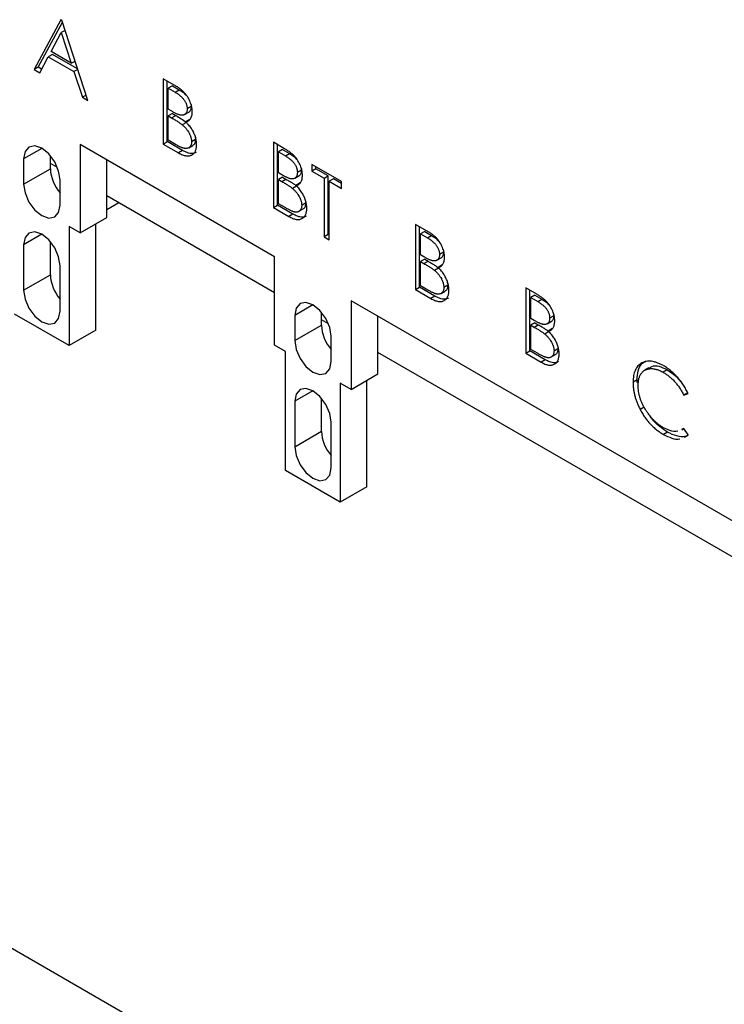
# Model space of a CAD drawing. Header units: inches. Extents: x 0.7 to 32.2, y 0.7 to 24.8.
# Tile 12 of 16: x 24.7 to 25.8, y 18.8 to 20.3. Entities that reach past the tile are written whole.
import ezdxf

# ---------------------------------------------------------------- set-up
doc = ezdxf.new("R2010")
doc.units = ezdxf.units.IN
doc.header["$LTSCALE"] = 3
doc.header["$MEASUREMENT"] = 0

msp = doc.modelspace()

# ---------------------------------------------------------------- linework, layer by layer
for p, q in [((24.7362, 20.3112), (24.6943, 20.2334)), ((24.7007, 20.2371), (24.7385, 20.3072)), ((24.7374, 20.3106), (24.7362, 20.3112)), ((24.7782, 20.185), (24.7374, 20.3106)), ((24.7207, 20.2613), (24.7367, 20.2911)), ((24.7426, 20.2945), (24.7367, 20.2911)), ((24.7367, 20.2911), (24.7523, 20.2431)), ((24.7228, 20.257), (24.7164, 20.2533)), ((24.7523, 20.2431), (24.7207, 20.2613)), ((24.7621, 20.2343), (24.7228, 20.257)), ((24.703, 20.2284), (24.7164, 20.2533)), ((24.7164, 20.2533), (24.7565, 20.2302)), ((24.7523, 20.2431), (24.7582, 20.2465)), ((24.7007, 20.2371), (24.6943, 20.2334)), ((24.6943, 20.2334), (24.703, 20.2284)), ((24.706, 20.234), (24.7007, 20.2371)), ((24.7624, 20.2336), (24.7565, 20.2302)), ((24.7565, 20.2302), (24.7696, 20.1899)), ((24.896, 20.219), (24.896, 20.1169)), ((24.9133, 20.209), (24.896, 20.219)), ((24.9024, 20.1206), (24.9024, 20.2153)), ((24.7755, 20.1934), (24.7696, 20.1899)), ((24.9104, 20.2076), (24.904, 20.204)), ((24.904, 20.204), (24.9147, 20.1977)), ((24.904, 20.1712), (24.904, 20.204)), ((24.9104, 20.2076), (24.9211, 20.2014)), ((24.9147, 20.1977), (24.9211, 20.2014)), ((24.7696, 20.1899), (24.7782, 20.185)), ((24.9093, 20.1682), (24.904, 20.1712)), ((24.9104, 20.1645), (24.904, 20.1608)), ((24.9104, 20.1645), (24.9156, 20.1614)), ((24.9295, 20.163), (24.9359, 20.1666)), ((24.9398, 20.1756), (24.9334, 20.1719)), ((24.904, 20.1608), (24.9092, 20.1577)), ((24.904, 20.1228), (24.904, 20.1608)), ((24.9092, 20.1577), (24.9156, 20.1614)), ((24.9322, 20.1507), (24.9258, 20.147)), ((24.9375, 20.1554), (24.9311, 20.1517)), ((24.896, 20.1169), (24.9024, 20.1206)), ((24.896, 20.1169), (24.9199, 20.1031)), ((24.9263, 20.1068), (24.9024, 20.1206)), ((24.9153, 20.1163), (24.904, 20.1228)), ((24.9466, 20.1241), (24.9402, 20.1204)), ((24.9463, 20.1277), (24.9466, 20.1241)), ((25.0683, 20.1196), (25.0683, 20.0175)), ((25.0855, 20.1096), (25.0683, 20.1196)), ((24.7063, 20.1101), (24.6778, 20.0937)), ((25.0701, 19.9407), (24.7661, 20.1162)), ((24.7661, 20.1162), (24.7661, 19.978)), ((24.9263, 20.1068), (24.9199, 20.1031)), ((24.936, 20.1111), (24.9424, 20.1148)), ((25.0747, 20.0212), (25.0747, 20.1159)), ((25.0826, 20.1082), (25.0762, 20.1045)), ((25.0762, 20.1045), (25.087, 20.0983)), ((25.0762, 20.0718), (25.0762, 20.1045)), ((25.0826, 20.1082), (25.0934, 20.102)), ((25.087, 20.0983), (25.0934, 20.102)), ((24.6778, 20.0937), (24.6778, 20.0542)), ((24.7196, 20.0783), (24.7196, 20.0986)), ((24.7306, 20.0803), (24.7196, 20.0867)), ((24.8079, 20.0021), (24.8079, 20.0921)), ((24.6778, 20.0542), (24.7196, 20.0783)), ((25.0815, 20.0687), (25.0762, 20.0718)), ((25.1121, 20.0762), (25.1057, 20.0725)), ((25.1748, 20.0581), (25.1283, 20.0849)), ((25.1283, 20.0849), (25.1283, 20.0744)), ((25.1347, 20.0781), (25.1283, 20.0744)), ((25.1283, 20.0744), (25.1476, 20.0633)), ((25.1347, 20.0781), (25.1347, 20.0812)), ((25.154, 20.067), (25.1347, 20.0781)), ((24.7347, 20.0213), (24.7347, 20.0609)), ((25.0826, 20.065), (25.0762, 20.0613)), ((25.0762, 20.0613), (25.0815, 20.0583)), ((25.0762, 20.0234), (25.0762, 20.0613)), ((25.0815, 20.0583), (25.0879, 20.062)), ((25.0826, 20.065), (25.0879, 20.062)), ((25.1017, 20.0635), (25.1081, 20.0672)), ((25.1098, 20.056), (25.1034, 20.0523)), ((25.1476, 20.0633), (25.154, 20.067)), ((25.1476, 20.0633), (25.1476, 19.9717)), ((25.154, 19.9754), (25.154, 20.067)), ((25.1619, 20.0624), (25.1555, 20.0587)), ((25.1555, 19.9671), (25.1555, 20.0587)), ((25.1555, 20.0587), (25.1748, 20.0476)), ((25.1748, 20.055), (25.1619, 20.0624)), ((25.1748, 20.0476), (25.1748, 20.0581)), ((25.1044, 20.0512), (25.098, 20.0475)), ((25.0701, 19.8843), (24.8079, 20.0357)), ((24.8267, 20.0248), (24.8079, 20.014)), ((25.1189, 20.0247), (25.1125, 20.021)), ((25.1185, 20.0282), (25.1189, 20.0247)), ((25.0683, 20.0175), (25.0747, 20.0212)), ((25.0683, 20.0175), (25.0922, 20.0037)), ((25.0986, 20.0074), (25.0747, 20.0212)), ((25.0875, 20.0169), (25.0762, 20.0234)), ((25.1082, 20.0117), (25.1146, 20.0154)), ((24.7661, 19.978), (24.8079, 20.0021)), ((25.0986, 20.0074), (25.0922, 20.0037)), ((24.7661, 19.978), (24.749, 19.9879)), ((24.749, 19.9879), (24.749, 19.8017)), ((24.7908, 19.8258), (24.7908, 19.9922)), ((25.2904, 19.9913), (25.2904, 19.8893)), ((25.3076, 19.9814), (25.2904, 19.9913)), ((25.2968, 19.893), (25.2968, 19.9877)), ((25.3047, 19.98), (25.2983, 19.9763)), ((25.3047, 19.98), (25.3155, 19.9738)), ((24.7063, 19.9758), (24.6778, 19.9593)), ((24.7196, 19.9124), (24.7196, 19.9643)), ((24.7203, 19.9634), (24.7196, 19.963)), ((25.154, 19.9754), (25.1476, 19.9717)), ((25.1476, 19.9717), (25.1555, 19.9671)), ((25.1555, 19.9745), (25.154, 19.9754)), ((25.2983, 19.9763), (25.3091, 19.9701)), ((25.2983, 19.9436), (25.2983, 19.9763)), ((25.3091, 19.9701), (25.3155, 19.9738)), ((24.6778, 19.9593), (24.6778, 19.8883)), ((25.3342, 19.948), (25.3278, 19.9443)), ((25.0701, 19.8025), (25.0701, 19.9407)), ((25.3036, 19.9405), (25.2983, 19.9436)), ((25.3047, 19.9368), (25.2983, 19.9331)), ((25.2983, 19.9331), (25.3036, 19.9301)), ((25.2983, 19.8952), (25.2983, 19.9331)), ((25.3036, 19.9301), (25.31, 19.9338)), ((25.3047, 19.9368), (25.31, 19.9338)), ((25.3238, 19.9353), (25.3302, 19.939)), ((24.7347, 19.8554), (24.7347, 19.9265)), ((25.3265, 19.923), (25.3201, 19.9193)), ((25.3319, 19.9278), (25.3255, 19.9241)), ((24.6778, 19.8883), (24.7196, 19.9124)), ((25.2904, 19.8893), (25.2968, 19.893)), ((25.2904, 19.8893), (25.3143, 19.8755)), ((25.3207, 19.8792), (25.2968, 19.893)), ((25.3096, 19.8886), (25.2983, 19.8952)), ((25.3303, 19.8834), (25.3367, 19.8871)), ((25.341, 19.8964), (25.3346, 19.8927)), ((25.3407, 19.9), (25.341, 19.8964)), ((25.4626, 19.8919), (25.4626, 19.7898)), ((25.4799, 19.882), (25.4626, 19.8919)), ((25.469, 19.7935), (25.469, 19.8882)), ((25.9215, 19.4492), (25.1898, 19.8716)), ((25.1898, 19.8716), (25.1898, 19.7334)), ((25.3207, 19.8792), (25.3143, 19.8755)), ((25.477, 19.8806), (25.4706, 19.8769)), ((25.4706, 19.8769), (25.4813, 19.8707)), ((25.4706, 19.8442), (25.4706, 19.8769)), ((25.477, 19.8806), (25.4877, 19.8743)), ((25.4813, 19.8707), (25.4877, 19.8743)), ((25.13, 19.8655), (25.1015, 19.8491)), ((24.749, 19.8017), (24.6635, 19.851)), ((25.1015, 19.8491), (25.1015, 19.8096)), ((25.1433, 19.8337), (25.1433, 19.854)), ((25.1543, 19.8357), (25.1433, 19.8421)), ((25.2316, 19.7575), (25.2316, 19.8475)), ((25.4759, 19.8411), (25.4706, 19.8442)), ((25.4961, 19.8359), (25.5025, 19.8396)), ((25.5064, 19.8485), (25.5, 19.8448)), ((24.7908, 19.8258), (24.749, 19.8017)), ((25.1015, 19.8096), (25.1433, 19.8337)), ((25.477, 19.8374), (25.4706, 19.8337)), ((25.4706, 19.8337), (25.4758, 19.8306)), ((25.4706, 19.7957), (25.4706, 19.8337)), ((25.4758, 19.8306), (25.4822, 19.8343)), ((25.477, 19.8374), (25.4822, 19.8343)), ((25.5041, 19.8283), (25.4977, 19.8246)), ((25.1584, 19.7767), (25.1584, 19.8163)), ((25.4988, 19.8236), (25.4923, 19.8199)), ((25.0872, 19.7926), (25.0701, 19.8025)), ((25.4626, 19.7898), (25.469, 19.7935)), ((25.4929, 19.7797), (25.469, 19.7935)), ((25.4818, 19.7892), (25.4706, 19.7957)), ((25.5132, 19.797), (25.5068, 19.7933)), ((25.5129, 19.8006), (25.5132, 19.797)), ((25.0872, 19.6064), (25.0872, 19.7926)), ((26.8682, 18.8463), (25.2316, 19.7911)), ((25.4626, 19.7898), (25.4865, 19.776)), ((25.4929, 19.7797), (25.4865, 19.776)), ((25.5026, 19.784), (25.509, 19.7877)), ((25.655, 19.767), (25.6486, 19.7633)), ((25.6838, 19.7638), (25.6774, 19.7601)), ((25.1898, 19.7334), (25.2316, 19.7575)), ((25.2145, 19.5812), (25.2145, 19.7476)), ((25.6367, 19.7484), (25.6303, 19.7447)), ((25.6369, 19.7443), (25.6367, 19.7484)), ((25.1898, 19.7334), (25.1727, 19.7433)), ((25.1727, 19.7433), (25.1727, 19.5571)), ((25.13, 19.7312), (25.1015, 19.7147)), ((25.1433, 19.6678), (25.1433, 19.7197)), ((25.7159, 19.7282), (25.7095, 19.7245)), ((25.7095, 19.7245), (25.7165, 19.7267)), ((25.1015, 19.7147), (25.1015, 19.6437)), ((25.6479, 19.7055), (25.6415, 19.7018)), ((25.1584, 19.6108), (25.1584, 19.6819)), ((25.7095, 19.6722), (25.7062, 19.6707)), ((25.7065, 19.6702), (25.7096, 19.672)), ((25.7165, 19.6621), (25.7095, 19.6722)), ((25.1015, 19.6437), (25.1433, 19.6678)), ((25.6844, 19.6666), (25.678, 19.6629)), ((25.1727, 19.5571), (25.0872, 19.6064)), ((25.2145, 19.5812), (25.1727, 19.5571)), ((23.7341, 19.3941), (29.7523, 15.9199))]:
    msp.add_line(p, q)
at = {"flags": 128}
for points in [[(24.7347, 20.0609), (24.7325, 20.0747), (24.7264, 20.0889), (24.7171, 20.1014), (24.7063, 20.1102), (24.6954, 20.1139), (24.6861, 20.1121), (24.68, 20.105), (24.6778, 20.0937)], [(24.6778, 20.0542), (24.68, 20.0404), (24.6861, 20.0262), (24.6954, 20.0137), (24.7063, 20.0049), (24.7171, 20.0011), (24.7264, 20.0029), (24.7325, 20.01), (24.7347, 20.0213)], [(24.7347, 19.9265), (24.7325, 19.9403), (24.7264, 19.9545), (24.7171, 19.967), (24.7063, 19.9758), (24.6954, 19.9795), (24.6861, 19.9778), (24.68, 19.9707), (24.6778, 19.9593)], [(24.6778, 19.8883), (24.68, 19.8745), (24.6861, 19.8602), (24.6954, 19.8478), (24.7063, 19.839), (24.7171, 19.8352), (24.7264, 19.837), (24.7325, 19.8441), (24.7347, 19.8554)], [(25.1584, 19.8163), (25.1563, 19.8301), (25.1501, 19.8443), (25.1409, 19.8568), (25.13, 19.8655), (25.1191, 19.8693), (25.1099, 19.8675), (25.1037, 19.8604), (25.1015, 19.8491)], [(25.1015, 19.8096), (25.1037, 19.7958), (25.1099, 19.7816), (25.1191, 19.7691), (25.13, 19.7603), (25.1409, 19.7565), (25.1501, 19.7583), (25.1563, 19.7654), (25.1584, 19.7767)], [(25.1584, 19.6819), (25.1563, 19.6957), (25.1501, 19.7099), (25.1409, 19.7224), (25.13, 19.7312), (25.1191, 19.7349), (25.1099, 19.7332), (25.1037, 19.7261), (25.1015, 19.7147)], [(25.1015, 19.6437), (25.1037, 19.6299), (25.1099, 19.6156), (25.1191, 19.6032), (25.13, 19.5944), (25.1409, 19.5906), (25.1501, 19.5924), (25.1563, 19.5995), (25.1584, 19.6108)]]:
    msp.add_lwpolyline(points, dxfattribs=at)
for centre in [(24.7821, 20.0814), (24.7821, 19.9155), (25.2058, 19.8368), (25.2058, 19.6709)]:
    msp.add_arc(centre, 0.0626, 182.8809, 220.7973)
for points, knots in [([(24.9414, 20.1675), (24.9413, 20.1688), (24.9413, 20.1712), (24.9406, 20.175), (24.9396, 20.1789), (24.9382, 20.1828), (24.9364, 20.1867), (24.9344, 20.1903), (24.9319, 20.1938), (24.9297, 20.1964), (24.9278, 20.1985), (24.9261, 20.2), (24.9244, 20.2015), (24.9224, 20.203), (24.9204, 20.2046), (24.9181, 20.2061), (24.9158, 20.2076), (24.9141, 20.2086), (24.9133, 20.209)], [0, 0, 0, 0, 0.077182, 0.152719, 0.226646, 0.301825, 0.376416, 0.449465, 0.522032, 0.596644, 0.635901, 0.678121, 0.723132, 0.771635, 0.82332, 0.878677, 0.937406, 1, 1, 1, 1]), ([(24.9147, 20.1977), (24.9155, 20.1973), (24.917, 20.1964), (24.9192, 20.1949), (24.9212, 20.1934), (24.9231, 20.1919), (24.9248, 20.1904), (24.9264, 20.1888), (24.9277, 20.1872), (24.9289, 20.1856), (24.93, 20.1839), (24.9309, 20.1822), (24.9317, 20.1805), (24.9323, 20.1788), (24.9328, 20.1771), (24.9332, 20.1754), (24.9334, 20.1736), (24.9334, 20.1725), (24.9334, 20.1719)], [0, 0, 0, 0, 0.09126, 0.176546, 0.255515, 0.32897, 0.397569, 0.460759, 0.520282, 0.5766, 0.630098, 0.682521, 0.733159, 0.78413, 0.835598, 0.888182, 0.942997, 1, 1, 1, 1]), ([(24.9211, 20.2014), (24.9233, 20.2002), (24.9272, 20.1979), (24.9308, 20.1943), (24.9324, 20.1927)], [0, 0, 0, 0, 0.558244, 1, 1, 1, 1]), ([(24.9395, 20.1787), (24.9396, 20.1782), (24.9398, 20.1772), (24.9398, 20.1762), (24.9398, 20.1756)], [0, 0, 0, 0, 0.4201972, 1, 1, 1, 1]), ([(24.9334, 20.1719), (24.9334, 20.1711), (24.9333, 20.1694), (24.9328, 20.1673), (24.932, 20.1654), (24.9308, 20.1639), (24.9293, 20.1628), (24.9276, 20.162), (24.9257, 20.1617), (24.9239, 20.1618), (24.9223, 20.1621), (24.9209, 20.1626), (24.9193, 20.1631), (24.9176, 20.1638), (24.9158, 20.1647), (24.9138, 20.1657), (24.9116, 20.1669), (24.9101, 20.1677), (24.9093, 20.1682)], [0, 0, 0, 0, 0.068636, 0.135185, 0.202717, 0.27157, 0.341133, 0.410222, 0.481168, 0.55446, 0.594294, 0.638261, 0.68681, 0.7394, 0.797711, 0.8603, 0.927699, 1, 1, 1, 1]), ([(24.9311, 20.1517), (24.9319, 20.1519), (24.9335, 20.1522), (24.9356, 20.1531), (24.9373, 20.1546), (24.9388, 20.1564), (24.9399, 20.1587), (24.9408, 20.1613), (24.9413, 20.1642), (24.9413, 20.1664), (24.9414, 20.1675)], [0, 0, 0, 0, 0.128234, 0.252451, 0.374261, 0.496377, 0.619448, 0.743419, 0.869431, 1, 1, 1, 1]), ([(24.9398, 20.1756), (24.9396, 20.1737), (24.9392, 20.17), (24.9373, 20.1672), (24.9359, 20.1667), (24.9358, 20.1667)], [0, 0, 0, 0, 0.493269, 0.978494, 1, 1, 1, 1]), ([(24.9092, 20.1577), (24.9102, 20.1572), (24.912, 20.1561), (24.9146, 20.1545), (24.917, 20.1531), (24.9192, 20.1517), (24.9211, 20.1504), (24.9229, 20.1492), (24.9244, 20.1481), (24.9253, 20.1473), (24.9258, 20.147)], [0, 0, 0, 0, 0.170715, 0.328655, 0.473823, 0.605269, 0.722943, 0.828047, 0.920694, 1, 1, 1, 1]), ([(24.9156, 20.1614), (24.9184, 20.1598), (24.9212, 20.1582), (24.9267, 20.1547), (24.9294, 20.1529), (24.9322, 20.1507)], [0, 0, 0, 0, 0.5, 0.5, 1, 1, 1, 1]), ([(24.9482, 20.1158), (24.9481, 20.1168), (24.9481, 20.1188), (24.9477, 20.1218), (24.9471, 20.1249), (24.9463, 20.128), (24.9452, 20.131), (24.944, 20.134), (24.9426, 20.137), (24.9409, 20.1399), (24.939, 20.1428), (24.9367, 20.1457), (24.9341, 20.1487), (24.9321, 20.1507), (24.9311, 20.1517)], [0, 0, 0, 0, 0.083354, 0.165113, 0.244471, 0.323858, 0.401709, 0.478603, 0.553616, 0.629777, 0.7097, 0.797086, 0.893943, 1, 1, 1, 1]), ([(24.9258, 20.147), (24.9268, 20.146), (24.9289, 20.1442), (24.9318, 20.141), (24.9343, 20.1377), (24.9361, 20.1347), (24.9373, 20.1324), (24.9381, 20.1306), (24.9387, 20.1288), (24.9393, 20.1271), (24.9397, 20.1254), (24.94, 20.1237), (24.9402, 20.122), (24.9402, 20.1209), (24.9402, 20.1204)], [0, 0, 0, 0, 0.143309, 0.277421, 0.405171, 0.529268, 0.589902, 0.649129, 0.707867, 0.764857, 0.822497, 0.880398, 0.939713, 1, 1, 1, 1]), ([(24.9402, 20.1204), (24.9402, 20.1195), (24.9401, 20.1179), (24.9396, 20.1157), (24.9387, 20.1138), (24.9374, 20.1122), (24.9359, 20.111), (24.9341, 20.1102), (24.9321, 20.1098), (24.9303, 20.1099), (24.9286, 20.1102), (24.9272, 20.1106), (24.9256, 20.1111), (24.9239, 20.1118), (24.922, 20.1127), (24.9199, 20.1137), (24.9176, 20.115), (24.9161, 20.1158), (24.9153, 20.1163)], [0, 0, 0, 0, 0.066884, 0.133364, 0.200692, 0.271031, 0.342035, 0.412126, 0.483159, 0.556302, 0.59546, 0.639227, 0.687794, 0.740178, 0.798205, 0.860261, 0.927498, 1, 1, 1, 1]), ([(24.9466, 20.1241), (24.9464, 20.122), (24.9458, 20.1181), (24.9439, 20.1153), (24.9424, 20.1149), (24.9423, 20.1148)], [0, 0, 0, 0, 0.514427, 0.979821, 1, 1, 1, 1]), ([(24.9199, 20.1031), (24.921, 20.1025), (24.923, 20.1014), (24.926, 20.1001), (24.9289, 20.0991), (24.9315, 20.0985), (24.934, 20.0982), (24.9364, 20.0983), (24.9385, 20.0988), (24.9405, 20.0996), (24.9423, 20.1008), (24.9439, 20.1021), (24.9452, 20.1038), (24.9463, 20.1057), (24.9471, 20.1078), (24.9477, 20.1102), (24.9481, 20.1129), (24.9481, 20.1148), (24.9482, 20.1158)], [0, 0, 0, 0, 0.074522, 0.145314, 0.213177, 0.278705, 0.342112, 0.404261, 0.466239, 0.52828, 0.589543, 0.648814, 0.707317, 0.764765, 0.82182, 0.879665, 0.93884, 1, 1, 1, 1]), ([(24.9474, 20.1038), (24.9454, 20.103), (24.9414, 20.1013), (24.9338, 20.1029), (24.9287, 20.1056), (24.9263, 20.1068)], [0, 0, 0, 0, 0.334356, 0.690256, 1, 1, 1, 1]), ([(25.1136, 20.0681), (25.1136, 20.0693), (25.1135, 20.0717), (25.1129, 20.0756), (25.1118, 20.0795), (25.1104, 20.0834), (25.1087, 20.0872), (25.1066, 20.0909), (25.1042, 20.0943), (25.102, 20.097), (25.1, 20.099), (25.0984, 20.1006), (25.0966, 20.1021), (25.0947, 20.1036), (25.0926, 20.1051), (25.0904, 20.1066), (25.088, 20.1082), (25.0864, 20.1091), (25.0855, 20.1096)], [0, 0, 0, 0, 0.077182, 0.152719, 0.226646, 0.301825, 0.376416, 0.449465, 0.522032, 0.596644, 0.635901, 0.678121, 0.723132, 0.771635, 0.82332, 0.878677, 0.937406, 1, 1, 1, 1]), ([(25.0934, 20.102), (25.0955, 20.1007), (25.0994, 20.0985), (25.103, 20.0948), (25.1046, 20.0932)], [0, 0, 0, 0, 0.558244, 1, 1, 1, 1]), ([(25.087, 20.0983), (25.0878, 20.0978), (25.0893, 20.0969), (25.0915, 20.0955), (25.0935, 20.094), (25.0954, 20.0925), (25.0971, 20.0909), (25.0986, 20.0894), (25.1, 20.0878), (25.1012, 20.0861), (25.1022, 20.0845), (25.1032, 20.0828), (25.1039, 20.0811), (25.1046, 20.0794), (25.1051, 20.0777), (25.1054, 20.0759), (25.1056, 20.0742), (25.1057, 20.0731), (25.1057, 20.0725)], [0, 0, 0, 0, 0.09126, 0.176546, 0.255515, 0.32897, 0.397569, 0.460759, 0.520282, 0.5766, 0.630098, 0.682521, 0.733159, 0.78413, 0.835598, 0.888182, 0.942997, 1, 1, 1, 1]), ([(25.1057, 20.0725), (25.1056, 20.0717), (25.1056, 20.07), (25.105, 20.0679), (25.1042, 20.066), (25.103, 20.0645), (25.1016, 20.0633), (25.0999, 20.0626), (25.0979, 20.0623), (25.0961, 20.0624), (25.0945, 20.0627), (25.0931, 20.0631), (25.0916, 20.0637), (25.0899, 20.0644), (25.088, 20.0653), (25.086, 20.0662), (25.0838, 20.0674), (25.0823, 20.0683), (25.0815, 20.0687)], [0, 0, 0, 0, 0.068636, 0.135185, 0.202717, 0.27157, 0.341133, 0.410222, 0.481168, 0.55446, 0.594294, 0.638261, 0.68681, 0.7394, 0.797711, 0.8603, 0.927699, 1, 1, 1, 1]), ([(25.1121, 20.0762), (25.1119, 20.0743), (25.1114, 20.0705), (25.1096, 20.0677), (25.1082, 20.0673), (25.1081, 20.0673)], [0, 0, 0, 0, 0.493269, 0.978494, 1, 1, 1, 1]), ([(25.1118, 20.0792), (25.1119, 20.0788), (25.1121, 20.0777), (25.1121, 20.0768), (25.1121, 20.0762)], [0, 0, 0, 0, 0.4201972, 1, 1, 1, 1]), ([(25.0815, 20.0583), (25.0824, 20.0578), (25.0842, 20.0567), (25.0868, 20.0551), (25.0892, 20.0537), (25.0914, 20.0522), (25.0934, 20.051), (25.0951, 20.0498), (25.0966, 20.0487), (25.0976, 20.0479), (25.098, 20.0475)], [0, 0, 0, 0, 0.170715, 0.328655, 0.473823, 0.605269, 0.722943, 0.828047, 0.920694, 1, 1, 1, 1]), ([(25.0879, 20.062), (25.0888, 20.0614), (25.0906, 20.0604), (25.0932, 20.0588), (25.0957, 20.0574), (25.0978, 20.0559), (25.0998, 20.0547), (25.1015, 20.0535), (25.103, 20.0523), (25.104, 20.0516), (25.1044, 20.0512)], [0, 0, 0, 0, 0.170715, 0.328655, 0.473823, 0.605269, 0.722943, 0.828047, 0.920694, 1, 1, 1, 1]), ([(25.1034, 20.0523), (25.1042, 20.0524), (25.1058, 20.0527), (25.1079, 20.0537), (25.1096, 20.0552), (25.1111, 20.057), (25.1122, 20.0593), (25.113, 20.0619), (25.1135, 20.0648), (25.1136, 20.067), (25.1136, 20.0681)], [0, 0, 0, 0, 0.128234, 0.252451, 0.374261, 0.496377, 0.619448, 0.743419, 0.869431, 1, 1, 1, 1]), ([(25.098, 20.0475), (25.0991, 20.0466), (25.1011, 20.0448), (25.104, 20.0416), (25.1065, 20.0382), (25.1083, 20.0353), (25.1095, 20.0329), (25.1103, 20.0312), (25.111, 20.0294), (25.1115, 20.0277), (25.1119, 20.026), (25.1122, 20.0243), (25.1124, 20.0226), (25.1125, 20.0215), (25.1125, 20.021)], [0, 0, 0, 0, 0.143309, 0.277421, 0.405171, 0.529268, 0.589902, 0.649129, 0.707867, 0.764857, 0.822497, 0.880398, 0.939713, 1, 1, 1, 1]), ([(25.1204, 20.0164), (25.1204, 20.0174), (25.1203, 20.0193), (25.12, 20.0224), (25.1194, 20.0255), (25.1185, 20.0285), (25.1175, 20.0316), (25.1162, 20.0346), (25.1148, 20.0375), (25.1132, 20.0404), (25.1112, 20.0433), (25.109, 20.0463), (25.1063, 20.0493), (25.1044, 20.0513), (25.1034, 20.0523)], [0, 0, 0, 0, 0.083354, 0.165113, 0.244471, 0.323858, 0.401709, 0.478603, 0.553616, 0.629777, 0.7097, 0.797086, 0.893943, 1, 1, 1, 1]), ([(25.1189, 20.0247), (25.1186, 20.0226), (25.1181, 20.0187), (25.1161, 20.0159), (25.1147, 20.0154), (25.1146, 20.0154)], [0, 0, 0, 0, 0.514427, 0.979821, 1, 1, 1, 1]), ([(25.1125, 20.021), (25.1124, 20.0201), (25.1124, 20.0184), (25.1118, 20.0162), (25.1109, 20.0143), (25.1097, 20.0128), (25.1082, 20.0115), (25.1064, 20.0107), (25.1044, 20.0104), (25.1025, 20.0104), (25.1009, 20.0107), (25.0995, 20.0111), (25.0979, 20.0117), (25.0961, 20.0124), (25.0942, 20.0133), (25.0921, 20.0143), (25.0899, 20.0155), (25.0883, 20.0164), (25.0875, 20.0169)], [0, 0, 0, 0, 0.066884, 0.133364, 0.200692, 0.271031, 0.342035, 0.412126, 0.483159, 0.556302, 0.59546, 0.639227, 0.687794, 0.740178, 0.798205, 0.860261, 0.927498, 1, 1, 1, 1]), ([(25.0922, 20.0037), (25.0932, 20.0031), (25.0953, 20.002), (25.0983, 20.0007), (25.1011, 19.9997), (25.1038, 19.9991), (25.1063, 19.9988), (25.1086, 19.9989), (25.1108, 19.9994), (25.1128, 20.0002), (25.1145, 20.0013), (25.1161, 20.0027), (25.1174, 20.0043), (25.1185, 20.0062), (25.1194, 20.0084), (25.12, 20.0108), (25.1203, 20.0135), (25.1204, 20.0154), (25.1204, 20.0164)], [0, 0, 0, 0, 0.074522, 0.145314, 0.213177, 0.278705, 0.342112, 0.404261, 0.466239, 0.52828, 0.589543, 0.648814, 0.707317, 0.764765, 0.82182, 0.879665, 0.93884, 1, 1, 1, 1]), ([(25.1196, 20.0043), (25.1177, 20.0035), (25.1136, 20.0018), (25.1061, 20.0035), (25.101, 20.0062), (25.0986, 20.0074)], [0, 0, 0, 0, 0.334356, 0.690256, 1, 1, 1, 1]), ([(25.3357, 19.9399), (25.3357, 19.9411), (25.3356, 19.9435), (25.335, 19.9474), (25.3339, 19.9513), (25.3325, 19.9552), (25.3308, 19.959), (25.3287, 19.9627), (25.3263, 19.9661), (25.3241, 19.9688), (25.3221, 19.9708), (25.3205, 19.9724), (25.3187, 19.9739), (25.3168, 19.9754), (25.3147, 19.9769), (25.3125, 19.9784), (25.3101, 19.9799), (25.3085, 19.9809), (25.3076, 19.9814)], [0, 0, 0, 0, 0.077182, 0.152719, 0.226646, 0.301825, 0.376416, 0.449465, 0.522032, 0.596644, 0.635901, 0.678121, 0.723132, 0.771635, 0.82332, 0.878677, 0.937406, 1, 1, 1, 1]), ([(25.3091, 19.9701), (25.3099, 19.9696), (25.3114, 19.9687), (25.3136, 19.9673), (25.3156, 19.9658), (25.3175, 19.9643), (25.3192, 19.9627), (25.3207, 19.9612), (25.3221, 19.9596), (25.3233, 19.9579), (25.3243, 19.9562), (25.3253, 19.9546), (25.326, 19.9529), (25.3267, 19.9512), (25.3272, 19.9495), (25.3275, 19.9477), (25.3277, 19.946), (25.3278, 19.9449), (25.3278, 19.9443)], [0, 0, 0, 0, 0.09126, 0.176546, 0.255515, 0.32897, 0.397569, 0.460759, 0.520282, 0.5766, 0.630098, 0.682521, 0.733159, 0.78413, 0.835598, 0.888182, 0.942997, 1, 1, 1, 1]), ([(25.3155, 19.9738), (25.3176, 19.9725), (25.3215, 19.9702), (25.3251, 19.9666), (25.3267, 19.965)], [0, 0, 0, 0, 0.558244, 1, 1, 1, 1]), ([(25.3342, 19.948), (25.334, 19.9461), (25.3335, 19.9423), (25.3317, 19.9395), (25.3303, 19.9391), (25.3302, 19.939)], [0, 0, 0, 0, 0.493269, 0.9784942, 1, 1, 1, 1]), ([(25.3339, 19.951), (25.334, 19.9506), (25.3342, 19.9495), (25.3342, 19.9485), (25.3342, 19.948)], [0, 0, 0, 0, 0.420197, 1, 1, 1, 1]), ([(25.3278, 19.9443), (25.3277, 19.9434), (25.3277, 19.9418), (25.3271, 19.9397), (25.3263, 19.9378), (25.3251, 19.9363), (25.3237, 19.9351), (25.322, 19.9344), (25.32, 19.9341), (25.3182, 19.9342), (25.3166, 19.9345), (25.3152, 19.9349), (25.3137, 19.9355), (25.312, 19.9361), (25.3101, 19.937), (25.3081, 19.938), (25.3059, 19.9392), (25.3044, 19.9401), (25.3036, 19.9405)], [0, 0, 0, 0, 0.068636, 0.135185, 0.202717, 0.27157, 0.341133, 0.410222, 0.481168, 0.55446, 0.594294, 0.638261, 0.68681, 0.7394, 0.797711, 0.8603, 0.927699, 1, 1, 1, 1]), ([(25.31, 19.9338), (25.3109, 19.9332), (25.3127, 19.9322), (25.3154, 19.9306), (25.3178, 19.9291), (25.3199, 19.9277), (25.3219, 19.9264), (25.3236, 19.9252), (25.3251, 19.9241), (25.3261, 19.9234), (25.3265, 19.923)], [0, 0, 0, 0, 0.170715, 0.328655, 0.473823, 0.605269, 0.722943, 0.828047, 0.920694, 1, 1, 1, 1]), ([(25.3255, 19.9241), (25.3263, 19.9242), (25.3279, 19.9245), (25.33, 19.9255), (25.3317, 19.9269), (25.3332, 19.9288), (25.3343, 19.931), (25.3351, 19.9337), (25.3356, 19.9366), (25.3357, 19.9388), (25.3357, 19.9399)], [0, 0, 0, 0, 0.128234, 0.252451, 0.374261, 0.496377, 0.619448, 0.743419, 0.869431, 1, 1, 1, 1]), ([(25.3036, 19.9301), (25.3045, 19.9295), (25.3063, 19.9285), (25.3089, 19.9269), (25.3114, 19.9254), (25.3135, 19.924), (25.3155, 19.9228), (25.3172, 19.9215), (25.3187, 19.9204), (25.3197, 19.9197), (25.3201, 19.9193)], [0, 0, 0, 0, 0.170715, 0.328655, 0.473823, 0.605269, 0.722943, 0.828047, 0.920694, 1, 1, 1, 1]), ([(25.3201, 19.9193), (25.3212, 19.9184), (25.3233, 19.9165), (25.3261, 19.9134), (25.3286, 19.91), (25.3304, 19.9071), (25.3316, 19.9047), (25.3324, 19.9029), (25.3331, 19.9012), (25.3336, 19.8995), (25.334, 19.8978), (25.3343, 19.8961), (25.3345, 19.8944), (25.3346, 19.8933), (25.3346, 19.8927)], [0, 0, 0, 0, 0.143309, 0.277421, 0.405171, 0.529268, 0.589902, 0.649129, 0.707867, 0.764857, 0.822497, 0.880398, 0.939713, 1, 1, 1, 1]), ([(25.3425, 19.8882), (25.3425, 19.8892), (25.3424, 19.8911), (25.3421, 19.8942), (25.3415, 19.8972), (25.3406, 19.9003), (25.3396, 19.9034), (25.3384, 19.9064), (25.3369, 19.9093), (25.3353, 19.9122), (25.3333, 19.9151), (25.3311, 19.9181), (25.3284, 19.9211), (25.3265, 19.923), (25.3255, 19.9241)], [0, 0, 0, 0, 0.083354, 0.165113, 0.244471, 0.323858, 0.401709, 0.478603, 0.553616, 0.629777, 0.7097, 0.797086, 0.893943, 1, 1, 1, 1]), ([(25.3346, 19.8927), (25.3345, 19.8919), (25.3345, 19.8902), (25.3339, 19.888), (25.333, 19.8861), (25.3318, 19.8845), (25.3303, 19.8833), (25.3285, 19.8825), (25.3265, 19.8821), (25.3246, 19.8822), (25.323, 19.8825), (25.3216, 19.8829), (25.32, 19.8834), (25.3182, 19.8842), (25.3163, 19.885), (25.3142, 19.8861), (25.312, 19.8873), (25.3104, 19.8882), (25.3096, 19.8886)], [0, 0, 0, 0, 0.066884, 0.133364, 0.200692, 0.271031, 0.342035, 0.412126, 0.483159, 0.556302, 0.59546, 0.639227, 0.687794, 0.740178, 0.798205, 0.860261, 0.927498, 1, 1, 1, 1]), ([(25.3143, 19.8755), (25.3153, 19.8749), (25.3174, 19.8737), (25.3204, 19.8725), (25.3232, 19.8715), (25.3259, 19.8708), (25.3284, 19.8706), (25.3307, 19.8707), (25.3329, 19.8712), (25.3349, 19.872), (25.3366, 19.8731), (25.3382, 19.8745), (25.3395, 19.8761), (25.3406, 19.878), (25.3415, 19.8802), (25.3421, 19.8826), (25.3424, 19.8852), (25.3425, 19.8872), (25.3425, 19.8882)], [0, 0, 0, 0, 0.074522, 0.145314, 0.213177, 0.278705, 0.342112, 0.404261, 0.466239, 0.52828, 0.589543, 0.648814, 0.707317, 0.764765, 0.82182, 0.879665, 0.93884, 1, 1, 1, 1]), ([(25.341, 19.8964), (25.3407, 19.8944), (25.3402, 19.8905), (25.3382, 19.8876), (25.3368, 19.8872), (25.3367, 19.8872)], [0, 0, 0, 0, 0.5144266, 0.9798208, 1, 1, 1, 1]), ([(25.3417, 19.8761), (25.3398, 19.8753), (25.3357, 19.8736), (25.3282, 19.8753), (25.3231, 19.8779), (25.3207, 19.8792)], [0, 0, 0, 0, 0.334356, 0.690256, 1, 1, 1, 1]), ([(25.5079, 19.8405), (25.5079, 19.8417), (25.5078, 19.8441), (25.5072, 19.8479), (25.5062, 19.8518), (25.5048, 19.8557), (25.503, 19.8596), (25.5009, 19.8633), (25.4985, 19.8667), (25.4963, 19.8693), (25.4944, 19.8714), (25.4927, 19.8729), (25.491, 19.8744), (25.489, 19.876), (25.487, 19.8775), (25.4847, 19.879), (25.4823, 19.8805), (25.4807, 19.8815), (25.4799, 19.882)], [0, 0, 0, 0, 0.077182, 0.152719, 0.226646, 0.301825, 0.376416, 0.449465, 0.522032, 0.596644, 0.635901, 0.678121, 0.723132, 0.771635, 0.82332, 0.878677, 0.937406, 1, 1, 1, 1]), ([(25.4813, 19.8707), (25.4821, 19.8702), (25.4836, 19.8693), (25.4858, 19.8678), (25.4878, 19.8663), (25.4897, 19.8648), (25.4914, 19.8633), (25.493, 19.8617), (25.4943, 19.8601), (25.4955, 19.8585), (25.4966, 19.8568), (25.4975, 19.8551), (25.4983, 19.8534), (25.4989, 19.8517), (25.4994, 19.85), (25.4998, 19.8483), (25.5, 19.8466), (25.5, 19.8454), (25.5, 19.8448)], [0, 0, 0, 0, 0.09126, 0.176546, 0.255515, 0.32897, 0.397569, 0.460759, 0.520282, 0.5766, 0.630098, 0.682521, 0.733159, 0.78413, 0.835598, 0.888182, 0.942997, 1, 1, 1, 1]), ([(25.4877, 19.8743), (25.4899, 19.8731), (25.4937, 19.8708), (25.4974, 19.8672), (25.499, 19.8656)], [0, 0, 0, 0, 0.558244, 1, 1, 1, 1]), ([(25.5, 19.8448), (25.5, 19.844), (25.4999, 19.8424), (25.4994, 19.8402), (25.4986, 19.8383), (25.4974, 19.8368), (25.4959, 19.8357), (25.4942, 19.835), (25.4923, 19.8346), (25.4905, 19.8348), (25.4889, 19.8351), (25.4875, 19.8355), (25.4859, 19.836), (25.4842, 19.8367), (25.4824, 19.8376), (25.4803, 19.8386), (25.4782, 19.8398), (25.4767, 19.8406), (25.4759, 19.8411)], [0, 0, 0, 0, 0.068636, 0.135185, 0.202717, 0.27157, 0.341133, 0.410222, 0.481168, 0.55446, 0.594294, 0.638261, 0.68681, 0.7394, 0.797711, 0.8603, 0.927699, 1, 1, 1, 1]), ([(25.4977, 19.8246), (25.4985, 19.8248), (25.5001, 19.8251), (25.5022, 19.826), (25.5039, 19.8275), (25.5054, 19.8293), (25.5065, 19.8316), (25.5073, 19.8342), (25.5079, 19.8372), (25.5079, 19.8393), (25.5079, 19.8405)], [0, 0, 0, 0, 0.128234, 0.252451, 0.374261, 0.496377, 0.619448, 0.743419, 0.869431, 1, 1, 1, 1]), ([(25.5064, 19.8485), (25.5062, 19.8467), (25.5058, 19.8429), (25.5039, 19.8401), (25.5025, 19.8396), (25.5024, 19.8396)], [0, 0, 0, 0, 0.493269, 0.978494, 1, 1, 1, 1]), ([(25.5061, 19.8516), (25.5062, 19.8511), (25.5064, 19.8501), (25.5064, 19.8491), (25.5064, 19.8485)], [0, 0, 0, 0, 0.420197, 1, 1, 1, 1]), ([(25.4758, 19.8306), (25.4768, 19.8301), (25.4786, 19.829), (25.4812, 19.8275), (25.4836, 19.826), (25.4858, 19.8246), (25.4877, 19.8233), (25.4895, 19.8221), (25.491, 19.821), (25.4919, 19.8202), (25.4923, 19.8199)], [0, 0, 0, 0, 0.170715, 0.328655, 0.473823, 0.605269, 0.722943, 0.828047, 0.920694, 1, 1, 1, 1]), ([(25.4822, 19.8343), (25.4832, 19.8338), (25.485, 19.8327), (25.4876, 19.8312), (25.49, 19.8297), (25.4922, 19.8283), (25.4941, 19.827), (25.4959, 19.8258), (25.4974, 19.8247), (25.4983, 19.8239), (25.4988, 19.8236)], [0, 0, 0, 0, 0.170715, 0.328655, 0.473823, 0.605269, 0.722943, 0.828047, 0.920694, 1, 1, 1, 1]), ([(25.5147, 19.7887), (25.5147, 19.7897), (25.5147, 19.7917), (25.5143, 19.7947), (25.5137, 19.7978), (25.5129, 19.8009), (25.5118, 19.804), (25.5106, 19.807), (25.5092, 19.8099), (25.5075, 19.8128), (25.5056, 19.8157), (25.5033, 19.8186), (25.5007, 19.8217), (25.4987, 19.8236), (25.4977, 19.8246)], [0, 0, 0, 0, 0.083354, 0.165113, 0.244471, 0.323858, 0.401709, 0.478603, 0.553616, 0.629777, 0.7097, 0.797086, 0.893943, 1, 1, 1, 1]), ([(25.4923, 19.8199), (25.4934, 19.8189), (25.4955, 19.8171), (25.4984, 19.8139), (25.5009, 19.8106), (25.5027, 19.8076), (25.5039, 19.8053), (25.5047, 19.8035), (25.5053, 19.8018), (25.5059, 19.8), (25.5063, 19.7983), (25.5066, 19.7966), (25.5068, 19.7949), (25.5068, 19.7938), (25.5068, 19.7933)], [0, 0, 0, 0, 0.143309, 0.277421, 0.405171, 0.529268, 0.589902, 0.649129, 0.707867, 0.764857, 0.822497, 0.880398, 0.939713, 1, 1, 1, 1]), ([(25.5068, 19.7933), (25.5068, 19.7925), (25.5067, 19.7908), (25.5062, 19.7886), (25.5053, 19.7867), (25.504, 19.7851), (25.5025, 19.7839), (25.5007, 19.7831), (25.4987, 19.7827), (25.4969, 19.7828), (25.4952, 19.7831), (25.4938, 19.7835), (25.4922, 19.784), (25.4905, 19.7848), (25.4886, 19.7856), (25.4865, 19.7867), (25.4842, 19.7879), (25.4827, 19.7888), (25.4818, 19.7892)], [0, 0, 0, 0, 0.066884, 0.133364, 0.200692, 0.271031, 0.342035, 0.412126, 0.483159, 0.556302, 0.59546, 0.639227, 0.687794, 0.740178, 0.798205, 0.860261, 0.927498, 1, 1, 1, 1]), ([(25.5132, 19.797), (25.5129, 19.795), (25.5124, 19.7911), (25.5104, 19.7882), (25.509, 19.7878), (25.5089, 19.7877)], [0, 0, 0, 0, 0.514427, 0.979821, 1, 1, 1, 1]), ([(25.4865, 19.776), (25.4876, 19.7755), (25.4896, 19.7743), (25.4926, 19.773), (25.4954, 19.772), (25.4981, 19.7714), (25.5006, 19.7712), (25.5029, 19.7712), (25.5051, 19.7717), (25.5071, 19.7725), (25.5089, 19.7737), (25.5105, 19.775), (25.5118, 19.7767), (25.5129, 19.7786), (25.5137, 19.7807), (25.5143, 19.7831), (25.5147, 19.7858), (25.5147, 19.7877), (25.5147, 19.7887)], [0, 0, 0, 0, 0.074522, 0.145314, 0.213177, 0.278705, 0.342112, 0.404261, 0.466239, 0.52828, 0.589543, 0.648814, 0.707317, 0.764765, 0.82182, 0.879665, 0.93884, 1, 1, 1, 1]), ([(25.514, 19.7767), (25.512, 19.7759), (25.508, 19.7742), (25.5004, 19.7758), (25.4953, 19.7785), (25.4929, 19.7797)], [0, 0, 0, 0, 0.334356, 0.690256, 1, 1, 1, 1]), ([(25.6779, 19.7703), (25.6762, 19.7712), (25.6729, 19.773), (25.6681, 19.775), (25.6635, 19.7765), (25.6592, 19.7773), (25.655, 19.7776), (25.651, 19.7772), (25.6473, 19.7762), (25.6438, 19.7747), (25.6407, 19.7726), (25.6379, 19.77), (25.6356, 19.767), (25.6337, 19.7634), (25.6322, 19.7594), (25.6311, 19.755), (25.6304, 19.75), (25.6304, 19.7465), (25.6303, 19.7447)], [0, 0, 0, 0, 0.067672, 0.133185, 0.196585, 0.258754, 0.320345, 0.381783, 0.443742, 0.507257, 0.57053, 0.631765, 0.692252, 0.751986, 0.812045, 0.872986, 0.935442, 1, 1, 1, 1]), ([(25.6367, 19.7484), (25.637, 19.7531), (25.6377, 19.7627), (25.6425, 19.773), (25.6479, 19.7762), (25.6503, 19.7775)], [0, 0, 0, 0, 0.3597046, 0.7216812, 1, 1, 1, 1]), ([(25.6383, 19.7394), (25.6383, 19.7404), (25.6383, 19.7424), (25.6386, 19.7451), (25.6389, 19.7478), (25.6395, 19.7502), (25.6402, 19.7526), (25.6411, 19.7547), (25.6421, 19.7567), (25.6433, 19.7584), (25.6446, 19.76), (25.646, 19.7615), (25.6476, 19.7627), (25.6494, 19.7637), (25.6512, 19.7645), (25.6532, 19.7652), (25.6553, 19.7656), (25.6575, 19.7658), (25.6598, 19.7658), (25.6621, 19.7657), (25.6646, 19.7652), (25.667, 19.7646), (25.6696, 19.7638), (25.6721, 19.7628), (25.6747, 19.7616), (25.6765, 19.7606), (25.6774, 19.7601)], [0, 0, 0, 0, 0.043076, 0.085457, 0.126681, 0.167541, 0.208224, 0.248373, 0.288616, 0.329131, 0.369595, 0.41002, 0.450117, 0.490508, 0.531182, 0.572314, 0.614075, 0.656879, 0.699847, 0.74235, 0.784597, 0.827248, 0.869537, 0.912498, 0.956045, 1, 1, 1, 1]), ([(25.6838, 19.7638), (25.6795, 19.7658), (25.6709, 19.7698), (25.6608, 19.7703), (25.6567, 19.7672), (25.6555, 19.7662)], [0, 0, 0, 0, 0.408021, 0.817525, 1, 1, 1, 1]), ([(25.7165, 19.7267), (25.7159, 19.7278), (25.7148, 19.7301), (25.7131, 19.7334), (25.7112, 19.7367), (25.7092, 19.7399), (25.7071, 19.743), (25.7049, 19.746), (25.7026, 19.7489), (25.7002, 19.7518), (25.6976, 19.7546), (25.695, 19.7572), (25.6924, 19.7598), (25.6896, 19.7621), (25.6868, 19.7644), (25.6839, 19.7665), (25.6809, 19.7685), (25.6789, 19.7697), (25.6779, 19.7703)], [0, 0, 0, 0, 0.060488, 0.120645, 0.180372, 0.240194, 0.299808, 0.36026, 0.42121, 0.482873, 0.54493, 0.607605, 0.670733, 0.734318, 0.798785, 0.864317, 0.931452, 1, 1, 1, 1]), ([(25.6838, 19.7638), (25.6881, 19.7609), (25.6969, 19.7553), (25.7044, 19.7458), (25.7082, 19.7411)], [0, 0, 0, 0, 0.499278, 1, 1, 1, 1]), ([(25.6774, 19.7601), (25.679, 19.7591), (25.6822, 19.7572), (25.6868, 19.7537), (25.6912, 19.7498), (25.6948, 19.7461), (25.6975, 19.743), (25.6994, 19.7406), (25.7013, 19.7382), (25.7031, 19.7356), (25.7048, 19.733), (25.7065, 19.7302), (25.708, 19.7274), (25.709, 19.7255), (25.7095, 19.7245)], [0, 0, 0, 0, 0.131817, 0.259156, 0.383852, 0.507544, 0.569027, 0.63015, 0.690705, 0.751706, 0.812879, 0.874525, 0.936837, 1, 1, 1, 1]), ([(25.6303, 19.7447), (25.6304, 19.7429), (25.6304, 19.7394), (25.631, 19.734), (25.6318, 19.7287), (25.6331, 19.7233), (25.6346, 19.7179), (25.6366, 19.7125), (25.6389, 19.7071), (25.6406, 19.7036), (25.6415, 19.7018)], [0, 0, 0, 0, 0.132689, 0.261042, 0.386386, 0.509266, 0.63122, 0.752844, 0.875671, 1, 1, 1, 1]), ([(25.6779, 19.6734), (25.6765, 19.6742), (25.6738, 19.6759), (25.6698, 19.6788), (25.6659, 19.682), (25.6623, 19.6855), (25.6588, 19.6892), (25.6555, 19.6932), (25.6524, 19.6976), (25.6495, 19.7021), (25.6469, 19.7068), (25.6446, 19.7115), (25.6426, 19.7162), (25.641, 19.7209), (25.6398, 19.7256), (25.6389, 19.7302), (25.6384, 19.7349), (25.6383, 19.7379), (25.6383, 19.7394)], [0, 0, 0, 0, 0.068959, 0.135498, 0.199771, 0.262666, 0.324516, 0.386081, 0.448275, 0.51116, 0.573674, 0.634571, 0.694424, 0.753854, 0.813274, 0.87371, 0.935677, 1, 1, 1, 1]), ([(25.6415, 19.7018), (25.6421, 19.7007), (25.6432, 19.6986), (25.645, 19.6956), (25.6469, 19.6926), (25.6488, 19.6898), (25.6508, 19.687), (25.6529, 19.6843), (25.6551, 19.6817), (25.6573, 19.6793), (25.6597, 19.6769), (25.662, 19.6746), (25.6645, 19.6724), (25.6671, 19.6703), (25.6697, 19.6683), (25.6724, 19.6664), (25.6752, 19.6646), (25.677, 19.6635), (25.678, 19.6629)], [0, 0, 0, 0, 0.061868, 0.123052, 0.183446, 0.243244, 0.303001, 0.362802, 0.422604, 0.483004, 0.54382, 0.605246, 0.667586, 0.73122, 0.796083, 0.86225, 0.930337, 1, 1, 1, 1]), ([(25.6844, 19.6666), (25.6801, 19.6694), (25.6716, 19.6749), (25.6615, 19.6843), (25.6571, 19.6914), (25.656, 19.6932)], [0, 0, 0, 0, 0.423716, 0.849933, 1, 1, 1, 1]), ([(25.7005, 19.6682), (25.7003, 19.6681), (25.6969, 19.6665), (25.6889, 19.668), (25.6813, 19.6718), (25.6779, 19.6734)], [0, 0, 0, 0, 0.037682, 0.581076, 1, 1, 1, 1]), ([(25.678, 19.6629), (25.6822, 19.6608), (25.6908, 19.6567), (25.6998, 19.6546), (25.7034, 19.6561), (25.7036, 19.6562)], [0, 0, 0, 0, 0.478215, 0.958388, 1, 1, 1, 1]), ([(25.717, 19.6623), (25.7159, 19.6616), (25.712, 19.659), (25.702, 19.6592), (25.6917, 19.6625), (25.6856, 19.6659), (25.6844, 19.6666)], [0, 0, 0, 0, 0.125698, 0.487265, 0.901894, 1, 1, 1, 1]), ([(25.7104, 19.6589), (25.712, 19.6593), (25.7142, 19.6599), (25.7159, 19.6616), (25.7165, 19.6621)], [0, 0, 0, 0, 0.672873, 1, 1, 1, 1])]:
    msp.add_open_spline(points, degree=3, knots=knots)

doc.saveas('drawing.dxf')
